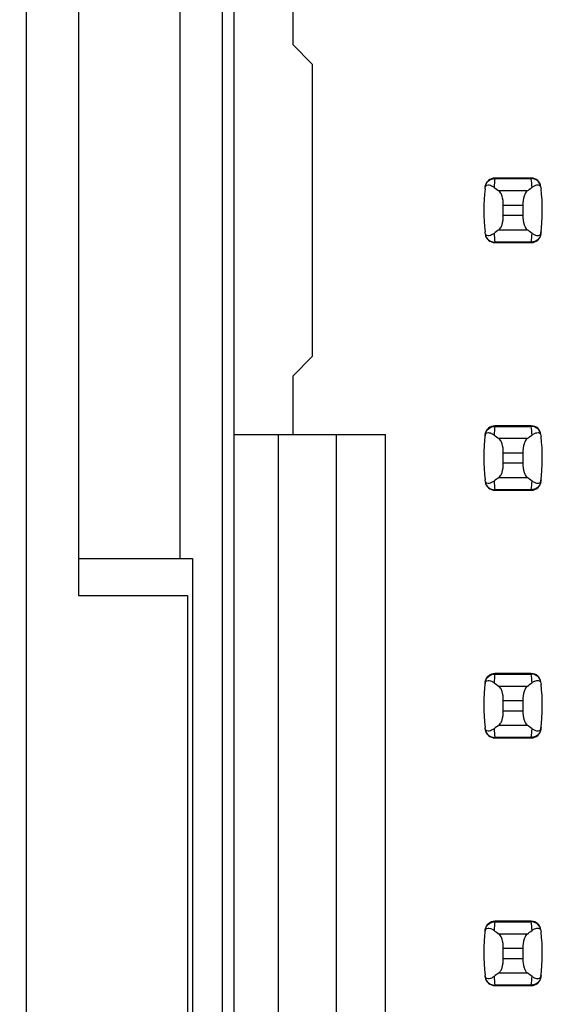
# Model space of a CAD drawing. Header units: inches. Extents: x 0 to 34, y 0 to 22.
# Tile 8 of 36: x 5.06 to 5.483, y 10.012 to 10.807. Entities that reach past the tile are written whole.
import ezdxf

# ---------------------------------------------------------------- set-up
doc = ezdxf.new("R2010")
doc.units = ezdxf.units.IN
doc.header["$LTSCALE"] = 1.87
doc.header["$MEASUREMENT"] = 0
doc.layers.get('0').update_dxf_attribs({"linetype": 'CONTINUOUS'})
doc.layers.add('DIMENSIONS', color=7, linetype='CONTINUOUS')
doc.styles.get("Standard").update_dxf_attribs({"font": 'txt', "width": 0.8})
doc.dimstyles.new('DIMSTYLE_2', dxfattribs={"dimtxt": 0.125, "dimasz": 0.18, "dimexe": 0.125, "dimexo": 0.0625, "dimgap": 0.03125, "dimtad": 0, "dimtih": 1, "dimtoh": 1, "dimlfac": 0.5, "dimzin": 4, "dimdsep": 46, "dimtxsty": 'STANDARD', "dimblk": '_FILLED', "dimblk1": '_FILLED', "dimblk2": '_FILLED', "dimcen": 0.09, "dimadec": 0, "dimazin": 0, "dimtp": 0.01, "dimtm": 0.01, "dimtfac": 1, "dimtofl": 0, "dimtmove": 0, "dimatfit": 3, "dimldrblk": '_FILLED', "dimfxl": 1, "dimtolj": 1, "dimtzin": 4, "dimarcsym": 0})

# ---------------------------------------------------------------- blocks, each defined once
blk = doc.blocks.new('*D24')
at = {"layer": 'DIMENSIONS', "color": 2, "linetype": 'CONTINUOUS'}
blk.add_line((5.13744, 14.82843), (4.29035, 14.82843), dxfattribs=at)
at = {"layer": 'DIMENSIONS', "color": 2, "linetype": 'CONTINUOUS', "insert": (4.22785, 14.89093), "char_height": 0.125, "width": 1.225, "attachment_point": 3, "line_spacing_factor": 0.9}
blk.add_mtext('4.15{\\Ftxt.shx;\\W1.000000;\\H0.125000; }[105.4]', dxfattribs=at)
blk = doc.blocks.new('_FILLED')
at = {"color": 0, "linetype": 'BYBLOCK'}
blk.add_solid([(0, 0), (-1, 0.1736), (-1, -0.1736)], dxfattribs=at)

msp = doc.modelspace()

# ---------------------------------------------------------------- linework, layer by layer
at = {"color": 7, "linetype": 'CONTINUOUS'}
for p, q in [((5.06594, 6.34843), (5.06594, 16.35643)), ((5.22394, 14.82843), (5.22394, 7.87443)), ((5.23376, 7.90854), (5.23376, 14.79831)), ((5.10794, 10.96243), (5.10794, 10.34243)), ((5.18994, 10.37243), (5.18994, 10.93243)), ((5.28101, 10.83453), (5.28101, 10.78728)), ((5.29676, 10.77154), (5.28101, 10.78728)), ((5.29676, 10.77154), (5.29676, 10.53532)), ((5.44431, 10.67941), (5.4443, 10.67901)), ((5.4443, 10.67901), (5.47362, 10.67901)), ((5.47361, 10.67941), (5.44431, 10.67941)), ((5.47362, 10.67901), (5.47361, 10.67941)), ((5.47032, 10.6691), (5.4476, 10.6691)), ((5.45109, 10.65769), (5.46683, 10.65769)), ((5.45109, 10.64916), (5.45109, 10.65769)), ((5.46683, 10.65769), (5.46683, 10.64916)), ((5.46683, 10.64916), (5.45109, 10.64916)), ((5.4476, 10.63776), (5.47032, 10.63776)), ((5.47362, 10.62784), (5.4443, 10.62784)), ((5.4443, 10.62784), (5.44431, 10.62744)), ((5.44431, 10.62744), (5.47361, 10.62744)), ((5.47361, 10.62744), (5.47362, 10.62784)), ((5.28101, 10.51957), (5.29676, 10.53532)), ((5.28101, 10.51957), (5.28101, 10.47232)), ((5.44431, 10.47941), (5.4443, 10.47901)), ((5.4443, 10.47901), (5.47362, 10.47901)), ((5.47361, 10.47941), (5.44431, 10.47941)), ((5.47362, 10.47901), (5.47361, 10.47941)), ((5.23376, 10.47232), (5.35581, 10.47232)), ((5.2692, 10.47232), (5.2692, 9.63453)), ((5.31644, 9.63453), (5.31644, 10.47232)), ((5.35581, 9.63453), (5.35581, 10.47232)), ((5.47032, 10.4691), (5.4476, 10.4691)), ((5.45109, 10.45769), (5.46683, 10.45769)), ((5.45109, 10.44916), (5.45109, 10.45769)), ((5.46683, 10.45769), (5.46683, 10.44916)), ((5.46683, 10.44916), (5.45109, 10.44916)), ((5.4476, 10.43776), (5.47032, 10.43776)), ((5.47362, 10.42784), (5.4443, 10.42784)), ((5.4443, 10.42784), (5.44431, 10.42744)), ((5.44431, 10.42744), (5.47361, 10.42744)), ((5.47361, 10.42744), (5.47362, 10.42784)), ((5.10794, 10.37243), (5.19994, 10.37243)), ((5.19994, 10.37243), (5.19994, 9.73243)), ((5.10794, 10.34243), (5.19594, 10.34243)), ((5.19594, 10.34243), (5.19594, 9.76243)), ((5.44431, 10.27941), (5.4443, 10.27901)), ((5.47361, 10.27941), (5.44431, 10.27941)), ((5.47362, 10.27901), (5.47361, 10.27941)), ((5.4443, 10.27901), (5.47362, 10.27901)), ((5.47032, 10.2691), (5.4476, 10.2691)), ((5.45109, 10.25769), (5.46683, 10.25769)), ((5.45109, 10.24916), (5.45109, 10.25769)), ((5.46683, 10.25769), (5.46683, 10.24916)), ((5.46683, 10.24916), (5.45109, 10.24916)), ((5.4476, 10.23776), (5.47032, 10.23776)), ((5.47362, 10.22784), (5.4443, 10.22784)), ((5.4443, 10.22784), (5.44431, 10.22744)), ((5.44431, 10.22744), (5.47361, 10.22744)), ((5.47361, 10.22744), (5.47362, 10.22784)), ((5.44431, 10.07941), (5.4443, 10.07901)), ((5.4443, 10.07901), (5.47362, 10.07901)), ((5.47361, 10.07941), (5.44431, 10.07941)), ((5.47362, 10.07901), (5.47361, 10.07941)), ((5.47032, 10.0691), (5.4476, 10.0691)), ((5.45109, 10.05769), (5.46683, 10.05769)), ((5.45109, 10.04916), (5.45109, 10.05769)), ((5.46683, 10.05769), (5.46683, 10.04916)), ((5.46683, 10.04916), (5.45109, 10.04916)), ((5.4476, 10.03776), (5.47032, 10.03776)), ((5.47362, 10.02784), (5.4443, 10.02784)), ((5.4443, 10.02784), (5.44431, 10.02744)), ((5.44431, 10.02744), (5.47361, 10.02744)), ((5.47361, 10.02744), (5.47362, 10.02784))]:
    msp.add_line(p, q, dxfattribs=at)
for centre, radius, start, end in [((5.44431, 10.67154), 0.00787, 90, 173.04714), ((5.59284, 10.66103), 0.14963, 173.09909, 175.79439), ((5.47361, 10.67154), 0.00787, 6.95286, 90), ((5.32508, 10.66103), 0.14963, 4.20561, 6.90091), ((5.59282, 10.65343), 0.15748, 173.62876, 186.37124), ((5.3251, 10.65343), 0.15748, 353.0989, 6.37124), ((5.44431, 10.63532), 0.00787, 186.95286, 270), ((5.59284, 10.64582), 0.14963, 184.20561, 186.90091), ((5.47361, 10.63532), 0.00787, 270, 353.04714), ((5.32508, 10.64582), 0.14963, 353.09909, 355.79439), ((5.44431, 10.47154), 0.00787, 90, 173.04714), ((5.59284, 10.46103), 0.14963, 173.09909, 175.79439), ((5.47361, 10.47154), 0.00787, 6.95286, 90), ((5.32508, 10.46103), 0.14963, 4.20561, 6.90091), ((5.59282, 10.45343), 0.15748, 173.0989, 186.37124), ((5.3251, 10.45343), 0.15748, 353.0989, 6.37124), ((5.44431, 10.43532), 0.00787, 186.95286, 270), ((5.59284, 10.44582), 0.14963, 184.20561, 186.90091), ((5.47361, 10.43532), 0.00787, 270, 353.04714), ((5.32508, 10.44582), 0.14963, 353.09909, 355.79439), ((5.44431, 10.27154), 0.00787, 90, 173.04714), ((5.47361, 10.27154), 0.00787, 6.95286, 90), ((5.59282, 10.25343), 0.15748, 173.0989, 186.37124), ((5.59284, 10.26103), 0.14963, 173.09909, 175.79439), ((5.32508, 10.26103), 0.14963, 4.20561, 6.90091), ((5.3251, 10.25343), 0.15748, 353.0989, 6.37124), ((5.44431, 10.23532), 0.00787, 186.95286, 270), ((5.59284, 10.24582), 0.14963, 184.20561, 186.90091), ((5.47361, 10.23532), 0.00787, 270, 353.04714), ((5.32508, 10.24582), 0.14963, 353.09909, 355.79439), ((5.44431, 10.07154), 0.00787, 90, 173.04714), ((5.59284, 10.06103), 0.14963, 173.09909, 175.79439), ((5.47361, 10.07154), 0.00787, 6.95286, 90), ((5.32508, 10.06103), 0.14963, 4.20561, 6.90091), ((5.59282, 10.05343), 0.15748, 173.0989, 186.37124), ((5.3251, 10.05343), 0.15748, 353.0989, 6.37124), ((5.44431, 10.03532), 0.00787, 186.95286, 270), ((5.59284, 10.04582), 0.14963, 184.20561, 186.90091), ((5.47361, 10.03532), 0.00787, 270, 353.04714), ((5.32508, 10.04582), 0.14963, 353.09909, 355.79439)]:
    msp.add_arc(centre, radius, start, end, dxfattribs=at)
for centre, start_param, end_param in [((5.8151, 10.70694), -2.804032, -2.774684), ((5.10282, 10.70694), -0.366909, -0.33756), ((5.8151, 10.59991), 2.774684, 2.804032), ((5.10282, 10.59991), 0.33756, 0.366909), ((5.8151, 10.50694), -2.804032, -2.774684), ((5.10282, 10.50694), -0.366909, -0.33756), ((5.8151, 10.39991), 2.774684, 2.804032), ((5.10282, 10.39991), 0.33756, 0.366909), ((5.8151, 10.30694), -2.804032, -2.774684), ((5.10282, 10.30694), -0.366909, -0.33756), ((5.8151, 10.19991), 2.774684, 2.804032), ((5.10282, 10.19991), 0.33756, 0.366909), ((5.8151, 10.10694), -2.804032, -2.774684), ((5.10282, 10.10694), -0.366909, -0.33756), ((5.8151, 9.99991), 2.774684, 2.804032), ((5.10282, 9.99991), 0.33756, 0.366909)]:
    msp.add_ellipse(centre, major_axis=(0.3937, 0), ratio=0.267949, start_param=start_param, end_param=end_param, dxfattribs=at)
for points, knots in [([(5.43648, 10.67235), (5.4367, 10.67415), (5.43862, 10.67773), (5.44244, 10.67902), (5.4443, 10.67901)], [0, 0, 0, 0, 0.49418, 1, 1, 1, 1]), ([(5.48144, 10.67235), (5.48122, 10.67415), (5.4793, 10.67773), (5.47548, 10.67902), (5.47362, 10.67901)], [0, 0, 0, 0, 0.49418, 1, 1, 1, 1]), ([(5.43631, 10.6709), (5.43639, 10.6716), (5.43665, 10.67273), (5.43797, 10.67393), (5.43978, 10.67405), (5.44175, 10.67329), (5.44299, 10.67248), (5.44361, 10.672)], [0, 0, 0, 0, 0.221573, 0.342081, 0.537638, 0.75178, 1, 1, 1, 1]), ([(5.45109, 10.65769), (5.45109, 10.66015), (5.45069, 10.66361), (5.44916, 10.66739), (5.44815, 10.66871), (5.4476, 10.6691)], [0, 0, 0, 0, 0.604658, 0.834309, 1, 1, 1, 1]), ([(5.47032, 10.6691), (5.46977, 10.66871), (5.46876, 10.66739), (5.46723, 10.66361), (5.46683, 10.66015), (5.46683, 10.65769)], [0, 0, 0, 0, 0.165672, 0.395352, 1, 1, 1, 1]), ([(5.47431, 10.672), (5.47493, 10.67248), (5.47617, 10.67329), (5.47814, 10.67405), (5.47995, 10.67393), (5.48127, 10.67273), (5.48153, 10.6716), (5.48161, 10.6709)], [0, 0, 0, 0, 0.248219, 0.462352, 0.657907, 0.778419, 1, 1, 1, 1]), ([(5.4476, 10.63776), (5.44815, 10.63814), (5.44916, 10.63947), (5.45069, 10.64325), (5.45109, 10.6467), (5.45109, 10.64916)], [0, 0, 0, 0, 0.165672, 0.395352, 1, 1, 1, 1]), ([(5.46683, 10.64916), (5.46683, 10.6467), (5.46723, 10.64325), (5.46876, 10.63947), (5.46977, 10.63814), (5.47032, 10.63776)], [0, 0, 0, 0, 0.604658, 0.834309, 1, 1, 1, 1]), ([(5.44361, 10.63485), (5.44299, 10.63437), (5.44175, 10.63357), (5.43978, 10.6328), (5.43797, 10.63292), (5.43665, 10.63413), (5.43639, 10.63525), (5.43631, 10.63595)], [0, 0, 0, 0, 0.248219, 0.462352, 0.657906, 0.77842, 1, 1, 1, 1]), ([(5.43648, 10.6345), (5.4367, 10.63271), (5.43862, 10.62913), (5.44244, 10.62783), (5.4443, 10.62784)], [0, 0, 0, 0, 0.49418, 1, 1, 1, 1]), ([(5.48144, 10.6345), (5.48122, 10.63271), (5.4793, 10.62913), (5.47548, 10.62783), (5.47362, 10.62784)], [0, 0, 0, 0, 0.49418, 1, 1, 1, 1]), ([(5.48161, 10.63595), (5.48153, 10.63525), (5.48127, 10.63413), (5.47995, 10.63292), (5.47814, 10.6328), (5.47617, 10.63357), (5.47493, 10.63437), (5.47431, 10.63485)], [0, 0, 0, 0, 0.221528, 0.34208, 0.53764, 0.751766, 1, 1, 1, 1]), ([(5.43648, 10.47235), (5.4367, 10.47415), (5.43862, 10.47773), (5.44244, 10.47902), (5.4443, 10.47901)], [0, 0, 0, 0, 0.49418, 1, 1, 1, 1]), ([(5.48144, 10.47235), (5.48122, 10.47415), (5.4793, 10.47773), (5.47548, 10.47902), (5.47362, 10.47901)], [0, 0, 0, 0, 0.49418, 1, 1, 1, 1]), ([(5.43631, 10.4709), (5.43639, 10.4716), (5.43665, 10.47273), (5.43797, 10.47393), (5.43978, 10.47405), (5.44175, 10.47329), (5.44299, 10.47248), (5.44361, 10.472)], [0, 0, 0, 0, 0.221573, 0.342081, 0.537638, 0.75178, 1, 1, 1, 1]), ([(5.47431, 10.472), (5.47493, 10.47248), (5.47617, 10.47329), (5.47814, 10.47405), (5.47995, 10.47393), (5.48127, 10.47273), (5.48153, 10.4716), (5.48161, 10.4709)], [0, 0, 0, 0, 0.248219, 0.462352, 0.657907, 0.778419, 1, 1, 1, 1]), ([(5.45109, 10.45769), (5.45109, 10.46015), (5.45069, 10.46361), (5.44916, 10.46739), (5.44815, 10.46871), (5.4476, 10.4691)], [0, 0, 0, 0, 0.604658, 0.834309, 1, 1, 1, 1]), ([(5.47032, 10.4691), (5.46977, 10.46871), (5.46876, 10.46739), (5.46723, 10.46361), (5.46683, 10.46015), (5.46683, 10.45769)], [0, 0, 0, 0, 0.165672, 0.395352, 1, 1, 1, 1]), ([(5.4476, 10.43776), (5.44815, 10.43814), (5.44916, 10.43947), (5.45069, 10.44325), (5.45109, 10.4467), (5.45109, 10.44916)], [0, 0, 0, 0, 0.165672, 0.395352, 1, 1, 1, 1]), ([(5.46683, 10.44916), (5.46683, 10.4467), (5.46723, 10.44325), (5.46876, 10.43947), (5.46977, 10.43814), (5.47032, 10.43776)], [0, 0, 0, 0, 0.604658, 0.834309, 1, 1, 1, 1]), ([(5.44361, 10.43485), (5.44299, 10.43437), (5.44175, 10.43357), (5.43978, 10.4328), (5.43797, 10.43292), (5.43665, 10.43413), (5.43639, 10.43525), (5.43631, 10.43595)], [0, 0, 0, 0, 0.248219, 0.462352, 0.657906, 0.77842, 1, 1, 1, 1]), ([(5.43648, 10.4345), (5.4367, 10.43271), (5.43862, 10.42913), (5.44244, 10.42783), (5.4443, 10.42784)], [0, 0, 0, 0, 0.49418, 1, 1, 1, 1]), ([(5.48144, 10.4345), (5.48122, 10.43271), (5.4793, 10.42913), (5.47548, 10.42783), (5.47362, 10.42784)], [0, 0, 0, 0, 0.49418, 1, 1, 1, 1]), ([(5.48161, 10.43595), (5.48153, 10.43525), (5.48127, 10.43413), (5.47995, 10.43292), (5.47814, 10.4328), (5.47617, 10.43357), (5.47493, 10.43437), (5.47431, 10.43485)], [0, 0, 0, 0, 0.221528, 0.34208, 0.53764, 0.751766, 1, 1, 1, 1]), ([(5.43631, 10.2709), (5.43639, 10.2716), (5.43665, 10.27273), (5.43797, 10.27393), (5.43978, 10.27405), (5.44175, 10.27329), (5.44299, 10.27248), (5.44361, 10.272)], [0, 0, 0, 0, 0.221573, 0.342081, 0.537638, 0.75178, 1, 1, 1, 1]), ([(5.43648, 10.27235), (5.4367, 10.27415), (5.43862, 10.27773), (5.44244, 10.27902), (5.4443, 10.27901)], [0, 0, 0, 0, 0.49418, 1, 1, 1, 1]), ([(5.48144, 10.27235), (5.48122, 10.27415), (5.4793, 10.27773), (5.47548, 10.27902), (5.47362, 10.27901)], [0, 0, 0, 0, 0.49418, 1, 1, 1, 1]), ([(5.47431, 10.272), (5.47493, 10.27248), (5.47617, 10.27329), (5.47814, 10.27405), (5.47995, 10.27393), (5.48127, 10.27273), (5.48153, 10.2716), (5.48161, 10.2709)], [0, 0, 0, 0, 0.248219, 0.462352, 0.657907, 0.778419, 1, 1, 1, 1]), ([(5.45109, 10.25769), (5.45109, 10.26015), (5.45069, 10.26361), (5.44916, 10.26739), (5.44815, 10.26871), (5.4476, 10.2691)], [0, 0, 0, 0, 0.604658, 0.834309, 1, 1, 1, 1]), ([(5.47032, 10.2691), (5.46977, 10.26871), (5.46876, 10.26739), (5.46723, 10.26361), (5.46683, 10.26015), (5.46683, 10.25769)], [0, 0, 0, 0, 0.165672, 0.395352, 1, 1, 1, 1]), ([(5.4476, 10.23776), (5.44815, 10.23814), (5.44916, 10.23947), (5.45069, 10.24325), (5.45109, 10.2467), (5.45109, 10.24916)], [0, 0, 0, 0, 0.165672, 0.395352, 1, 1, 1, 1]), ([(5.46683, 10.24916), (5.46683, 10.2467), (5.46723, 10.24325), (5.46876, 10.23947), (5.46977, 10.23814), (5.47032, 10.23776)], [0, 0, 0, 0, 0.604658, 0.834309, 1, 1, 1, 1]), ([(5.44361, 10.23485), (5.44299, 10.23437), (5.44175, 10.23357), (5.43978, 10.2328), (5.43797, 10.23292), (5.43665, 10.23413), (5.43639, 10.23525), (5.43631, 10.23595)], [0, 0, 0, 0, 0.248219, 0.462352, 0.657906, 0.77842, 1, 1, 1, 1]), ([(5.43648, 10.2345), (5.4367, 10.23271), (5.43862, 10.22913), (5.44244, 10.22783), (5.4443, 10.22784)], [0, 0, 0, 0, 0.49418, 1, 1, 1, 1]), ([(5.48144, 10.2345), (5.48122, 10.23271), (5.4793, 10.22913), (5.47548, 10.22783), (5.47362, 10.22784)], [0, 0, 0, 0, 0.49418, 1, 1, 1, 1]), ([(5.48161, 10.23595), (5.48153, 10.23525), (5.48127, 10.23413), (5.47995, 10.23292), (5.47814, 10.2328), (5.47617, 10.23357), (5.47493, 10.23437), (5.47431, 10.23485)], [0, 0, 0, 0, 0.221528, 0.34208, 0.53764, 0.751766, 1, 1, 1, 1]), ([(5.43631, 10.0709), (5.43639, 10.0716), (5.43665, 10.07273), (5.43797, 10.07393), (5.43978, 10.07405), (5.44175, 10.07329), (5.44299, 10.07248), (5.44361, 10.072)], [0, 0, 0, 0, 0.221573, 0.342081, 0.537638, 0.75178, 1, 1, 1, 1]), ([(5.43648, 10.07235), (5.4367, 10.07415), (5.43862, 10.07773), (5.44244, 10.07902), (5.4443, 10.07901)], [0, 0, 0, 0, 0.49418, 1, 1, 1, 1]), ([(5.48144, 10.07235), (5.48122, 10.07415), (5.4793, 10.07773), (5.47548, 10.07902), (5.47362, 10.07901)], [0, 0, 0, 0, 0.49418, 1, 1, 1, 1]), ([(5.47431, 10.072), (5.47493, 10.07248), (5.47617, 10.07329), (5.47814, 10.07405), (5.47995, 10.07393), (5.48127, 10.07273), (5.48153, 10.0716), (5.48161, 10.0709)], [0, 0, 0, 0, 0.248219, 0.462352, 0.657907, 0.778419, 1, 1, 1, 1]), ([(5.45109, 10.05769), (5.45109, 10.06015), (5.45069, 10.06361), (5.44916, 10.06739), (5.44815, 10.06871), (5.4476, 10.0691)], [0, 0, 0, 0, 0.604658, 0.834309, 1, 1, 1, 1]), ([(5.47032, 10.0691), (5.46977, 10.06871), (5.46876, 10.06739), (5.46723, 10.06361), (5.46683, 10.06015), (5.46683, 10.05769)], [0, 0, 0, 0, 0.165672, 0.395352, 1, 1, 1, 1]), ([(5.4476, 10.03776), (5.44815, 10.03814), (5.44916, 10.03947), (5.45069, 10.04325), (5.45109, 10.0467), (5.45109, 10.04916)], [0, 0, 0, 0, 0.165672, 0.395352, 1, 1, 1, 1]), ([(5.46683, 10.04916), (5.46683, 10.0467), (5.46723, 10.04325), (5.46876, 10.03947), (5.46977, 10.03814), (5.47032, 10.03776)], [0, 0, 0, 0, 0.604658, 0.834309, 1, 1, 1, 1]), ([(5.44361, 10.03485), (5.44299, 10.03437), (5.44175, 10.03357), (5.43978, 10.0328), (5.43797, 10.03292), (5.43665, 10.03413), (5.43639, 10.03525), (5.43631, 10.03595)], [0, 0, 0, 0, 0.248219, 0.462352, 0.657906, 0.77842, 1, 1, 1, 1]), ([(5.43648, 10.0345), (5.4367, 10.03271), (5.43862, 10.02913), (5.44244, 10.02783), (5.4443, 10.02784)], [0, 0, 0, 0, 0.49418, 1, 1, 1, 1]), ([(5.48144, 10.0345), (5.48122, 10.03271), (5.4793, 10.02913), (5.47548, 10.02783), (5.47362, 10.02784)], [0, 0, 0, 0, 0.49418, 1, 1, 1, 1]), ([(5.48161, 10.03595), (5.48153, 10.03525), (5.48127, 10.03413), (5.47995, 10.03292), (5.47814, 10.0328), (5.47617, 10.03357), (5.47493, 10.03437), (5.47431, 10.03485)], [0, 0, 0, 0, 0.221528, 0.34208, 0.53764, 0.751766, 1, 1, 1, 1])]:
    msp.add_open_spline(points, degree=3, knots=knots, dxfattribs=at)

# ---------------------------------------------------------------- dimensions: what is measured, and where the dimension line sits
at = {"layer": 'DIMENSIONS', "color": 2, "linetype": 'CONTINUOUS'}
dim = msp.add_ordinate_dim(feature_location=(5.13744, 14.82843), offset=(-0.84708, 0), dtype=0, origin=(5.19994, 6.53243), dimstyle='DIMSTYLE_2', dxfattribs=at)
dim.commit()
dim.dimension.update_dxf_attribs({"geometry": '*D24', "text_midpoint": (3.61535, 14.82843)})

doc.saveas('drawing.dxf')
